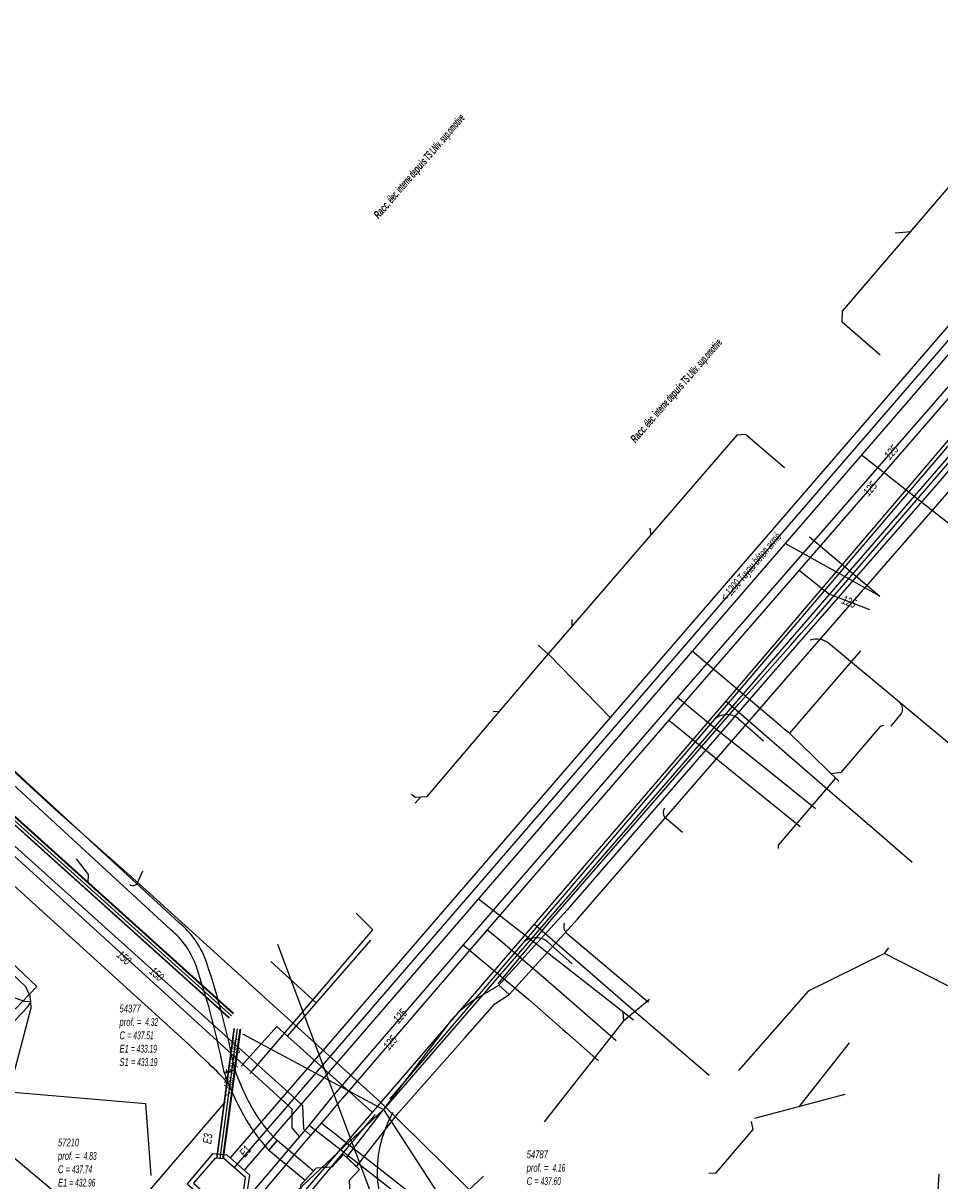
# Model space of a CAD drawing. Header units: metres. Extents: x 2695563 to 2696938, y 1260544 to 1262032.
# Tile 97 of 256: x 2696063 to 2696122, y 1261104 to 1261178. Entities that reach past the tile are written whole.
import ezdxf

# ---------------------------------------------------------------- set-up
doc = ezdxf.new("R2010")
doc.units = ezdxf.units.M
doc.header["$LTSCALE"] = 100
doc.linetypes.add('AUSGEZOGEN', pattern=[0])
doc.linetypes.add('STRICHLINIE2_S3', pattern=[0.25, 0.15, -0.1])
for name, color, linetype in [('Eau portable_Cadastre des conduites_Conduite', 171, 'AUSGEZOGEN'), ('Eau potable_Cadastre des conduites_Conduite_Texte', 171, 'AUSGEZOGEN'), ('EU_Cadastre des conduites', 24, 'AUSGEZOGEN'), ('EU_Cadastre des conduites – Texte', 7, 'AUSGEZOGEN'), ('EU_Cadastre des conduites_Autres ouvrages – Ligne de détail', 24, 'AUSGEZOGEN'), ('EU_Cadastre des conduites_Axe de tracé', 24, 'AUSGEZOGEN'), ('EU_Cadastre des conduites_Regard normalisé – Texte', 24, 'AUSGEZOGEN'), ('EU_Cadastre des conduites_Regard – Polygone de détail', 24, 'AUSGEZOGEN'), ('EU_Cadastre des conduites_Texte entrée-sortie', 24, 'AUSGEZOGEN'), ('Gaz_Cadastre des conduites_Conduite', 32, 'AUSGEZOGEN'), ('Gaz_Cadastre des conduites_Conduite_Texte', 32, 'AUSGEZOGEN'), ('Réseau électrique_Cadastre des conduite_Bord du tracé', 1, 'AUSGEZOGEN'), ('Réseau électrique_Cadastre des conduite_Texte libre_Texte', 1, 'AUSGEZOGEN'), ('Réseau électrique_Cadastre des conduite_Tronçon de tracé', 1, 'AUSGEZOGEN'), ('Réseau électrique_Cadastre des conduites_Ouvrage_Surface-Ligne-Point', 1, 'AUSGEZOGEN'), ('TV_Cadastre des conduites_CONDUITE', 92, 'AUSGEZOGEN'), ('Télécommunications_SW_Cadastre des conduites_Bord du tracé', 94, 'AUSGEZOGEN')]:
    doc.layers.add(name, color=color, linetype=linetype)
doc.styles.add('ARIAL', font='arial.ttf')
doc.styles.add('ARIALNARROW', font='ARIALN.TTF')
pattern_1 = [(0, (2708005, 1273150), (6075, 6075), [6075, -6075]), (90, (2708005, 1273150), (-6075, 6075), [6075, -6075])]

# ---------------------------------------------------------------- blocks, each defined once
blk = doc.blocks.new('COMPLEXOBJECT_1699')
at = {"layer": 'Réseau électrique_Cadastre des conduite_Bord du tracé', "color": 1, "linetype": 'AUSGEZOGEN', "transparency": 33554687}
blk.add_lwpolyline([(6072.415, 11120.442), (6052.608, 11138.682), (6037.784, 11152.269), (6030.104, 11158.802), (6022.857, 11165.599), (6015.287, 11172.348), (6014.821, 11171.826), (6022.385, 11165.083), (6029.638, 11158.28), (6037.32, 11151.745), (6052.134, 11138.166), (6071.883, 11119.98)], dxfattribs=at)
for centre, radius, start, end in [((6068.62, 11115.932), 5.2, 17.78503, 51.12915), ((6068.914, 11116.108), 5.571, 17.84972, 51.06726), ((6025.272, 11101.325), 51.649, 10.72666, 18.62018), ((6025.535, 11101.338), 50.688, 10.71231, 18.61706), ((6074.42, 11115.646), 4.972, 280.66811, 288.75245)]:
    blk.add_arc(centre, radius, start, end, dxfattribs=at)
blk = doc.blocks.new('COMPLEXOBJECT_1700')
at = {"layer": 'Réseau électrique_Cadastre des conduite_Bord du tracé', "color": 1, "linetype": 'AUSGEZOGEN', "transparency": 33554687}
for p, q in [((6076.018, 11110.938), (6075.34, 11110.76)), ((6078.225, 11105.752), (6078.752, 11106.386))]:
    blk.add_line(p, q, dxfattribs=at)
for centre, radius, start, end in [((6092.548, 11116.915), 18.276, 199.68134, 208.67017), ((6092.851, 11117.096), 17.924, 200.09287, 208.64604), ((6087.134, 11113.93), 12.093, 208.56679, 222.54929), ((6084.877, 11112.792), 8.863, 208.94071, 226.28275)]:
    blk.add_arc(centre, radius, start, end, dxfattribs=at)
blk = doc.blocks.new('COMPLEXOBJECT_1791')
at = {"layer": 'Réseau électrique_Cadastre des conduite_Bord du tracé', "color": 1, "linetype": 'AUSGEZOGEN', "transparency": 33554687}
for points in [[(6083.876, 11104.697), (6086.569, 11108.158), (6090.865, 11113.02), (6092.784, 11115.196), (6093.705, 11115.799), (6093.039, 11116.403)], [(6089.769, 11113.881), (6085.855, 11108.704), (6083.221, 11105.303), (6083.876, 11104.697)]]:
    blk.add_lwpolyline(points, dxfattribs=at)
for centre, radius, start, end in [((6057.988, 11172.982), 66.556, 300.26109, 301.77795), ((6095.152, 11109.778), 6.768, 122.36145, 142.68302)]:
    blk.add_arc(centre, radius, start, end, dxfattribs=at)
blk = doc.blocks.new('COMPLEXOBJECT_1795')
at = {"layer": 'Réseau électrique_Cadastre des conduite_Bord du tracé', "color": 1, "linetype": 'AUSGEZOGEN', "transparency": 33554687}
for p, q in [((6030.776, 11191.674), (6024.94, 11186.709)), ((6025.416, 11186.195), (6031.26, 11191.166))]:
    blk.add_line(p, q, dxfattribs=at)
for points in [[(6081.886, 11229.975), (6079.622, 11231.74), (6075.727, 11235.307), (6073.25, 11237.165)], [(6071.42, 11236.867), (6068.785, 11233.641), (6067.554, 11232.114), (6066.222, 11230.344), (6064.883, 11228.503), (6063.441, 11226.806), (6051.744, 11213.931), (6042.44, 11204.864), (6040.369, 11202.717), (6037.784, 11199.133)], [(6073.068, 11236.427), (6075.279, 11234.767), (6079.17, 11231.206), (6081.534, 11229.361)], [(6038.326, 11198.687), (6040.907, 11202.267), (6042.936, 11204.37), (6052.248, 11213.445), (6063.967, 11226.344), (6065.433, 11228.069), (6066.784, 11229.928), (6068.106, 11231.684), (6069.329, 11233.199), (6071.794, 11236.219)], [(6095.192, 11225.593), (6092.202, 11226.487), (6089.892, 11226.791)], [(6089.714, 11226.109), (6092.056, 11225.801), (6094.966, 11224.929)], [(6099.563, 11223.173), (6100.018, 11223.705), (6099.598, 11223.938)], [(6022.054, 11183.82), (6020.153, 11181.714), (6013.209, 11175.873), (6013.72, 11175.395)], [(6013.72, 11175.395), (6020.647, 11181.216), (6022.562, 11183.338)]]:
    blk.add_lwpolyline(points, dxfattribs=at)
for centre, radius, start, end in [((6072.555, 11235.667), 1.652, 65.10072, 133.39718), ((6072.526, 11235.739), 0.876, 51.80896, 146.73624), ((6091.019, 11241.282), 14.535, 231.07123, 265.55317), ((6090.865, 11240.919), 14.855, 231.08441, 265.5545), ((6087.873, 11199.415), 27.182, 64.44599, 74.37923), ((6087.949, 11199.665), 26.221, 63.70929, 74.47817), ((6002.464, 11225.296), 43.955, 310.09986, 323.4713), ((6002.598, 11225.174), 44.476, 310.12447, 323.44873), ((6038.2, 11170.577), 20.883, 129.4188, 140.64073), ((6038.574, 11170.196), 20.715, 129.43638, 140.62381)]:
    blk.add_arc(centre, radius, start, end, dxfattribs=at)
blk = doc.blocks.new('COMPLEXOBJECT_1904')
at = {"layer": 'Réseau électrique_Cadastre des conduite_Tronçon de tracé', "color": 1, "linetype": 'AUSGEZOGEN', "transparency": 33554687}
blk.add_lwpolyline([(6074.199, 11111.47), (6073.035, 11112.6), (6047.924, 11135.401), (6050.902, 11138.648)], dxfattribs=at)
blk.add_arc((6062.101, 11097.951), 18.142, 42.45122, 48.17496, dxfattribs=at)
blk = doc.blocks.new('COMPLEXOBJECT_1905')
at = {"layer": 'Réseau électrique_Cadastre des conduite_Tronçon de tracé', "color": 1, "linetype": 'AUSGEZOGEN', "transparency": 33554687}
blk.add_line((6102.697, 11115.273), (6097.501, 11119.666), dxfattribs=at)
blk.add_arc((6097.861, 11120.19), 0.635, 161.88416, 235.50942, dxfattribs=at)
blk = doc.blocks.new('COMPLEXOBJECT_2193')
at = {"layer": 'Réseau électrique_Cadastre des conduite_Tronçon de tracé', "color": 1, "linetype": 'AUSGEZOGEN', "transparency": 33554687}
blk.add_line((6074.1, 11094.962), (6057.458, 11108.873), dxfattribs=at)
blk.add_arc((6073.733, 11094.423), 0.652, 337.89205, 55.74765, dxfattribs=at)
blk = doc.blocks.new('COMPLEXOBJECT_2281')
at = {"layer": 'Réseau électrique_Cadastre des conduite_Tronçon de tracé', "color": 1, "linetype": 'AUSGEZOGEN', "transparency": 33554687}
for p, q in [((6123.734, 11130.576), (6118.919, 11134.604)), ((6123.087, 11129.003), (6123.742, 11129.763))]:
    blk.add_line(p, q, dxfattribs=at)
blk.add_arc((6123.27, 11130.165), 0.62, 319.55984, 41.56772, dxfattribs=at)
blk = doc.blocks.new('COMPLEXOBJECT_2282')
at = {"layer": 'Réseau électrique_Cadastre des conduite_Tronçon de tracé', "color": 1, "linetype": 'AUSGEZOGEN', "transparency": 33554687}
blk.add_line((6118.332, 11133.108), (6119.008, 11133.916), dxfattribs=at)
blk.add_arc((6118.456, 11134.194), 0.618, 333.2571, 41.48465, dxfattribs=at)
blk = doc.blocks.new('COMPLEXOBJECT_2283')
at = {"layer": 'Réseau électrique_Cadastre des conduite_Tronçon de tracé', "color": 1, "linetype": 'AUSGEZOGEN', "transparency": 33554687}
blk.add_line((6118.919, 11134.604), (6114.3, 11138.442), dxfattribs=at)
blk.add_arc((6113.524, 11137.482), 1.235, 51.02529, 108.93098, dxfattribs=at)
blk = doc.blocks.new('COMPLEXOBJECT_2588')
at = {"layer": 'Réseau électrique_Cadastre des conduite_Tronçon de tracé', "color": 1, "linetype": 'AUSGEZOGEN', "transparency": 33554687}
blk.add_line((6069.777, 11123.032), (6070.102, 11123.777), dxfattribs=at)
blk.add_arc((6069.45, 11123.179), 0.359, 236.17807, 335.79886, dxfattribs=at)
blk = doc.blocks.new('COMPLEXOBJECT_2597')
at = {"layer": 'Réseau électrique_Cadastre des conduite_Tronçon de tracé', "color": 1, "linetype": 'AUSGEZOGEN', "transparency": 33554687}
blk.add_line((6104.883, 11126.243), (6103.724, 11127.241), dxfattribs=at)
blk.add_arc((6104.139, 11127.529), 0.505, 145.06805, 214.73335, dxfattribs=at)
blk = doc.blocks.new('COMPLEXOBJECT_2804')
at = {"layer": 'Télécommunications_SW_Cadastre des conduites_Bord du tracé', "color": 94, "linetype": 'AUSGEZOGEN', "transparency": 33554687}
blk.add_line((6096.177, 11119.191), (6097.781, 11117.779), dxfattribs=at)
for centre, radius, start, end in [((6095.42, 11118.28), 1.181, 92.81536, 126.63808), ((6095.424, 11118.28), 1.182, 50.44892, 93.01896)]:
    blk.add_arc(centre, radius, start, end, dxfattribs=at)
blk = doc.blocks.new('COMPLEXOBJECT_2805')
at = {"layer": 'Télécommunications_SW_Cadastre des conduites_Bord du tracé', "color": 94, "linetype": 'AUSGEZOGEN', "transparency": 33554687}
blk.add_line((6108.491, 11133.573), (6110.095, 11132.16), dxfattribs=at)
for centre, radius, start, end in [((6107.732, 11132.666), 1.177, 92.72376, 131.1265), ((6107.737, 11132.655), 1.188, 50.62739, 92.96733)]:
    blk.add_arc(centre, radius, start, end, dxfattribs=at)
blk = doc.blocks.new('COMPLEXOBJECT_2813')
at = {"layer": 'Télécommunications_SW_Cadastre des conduites_Bord du tracé', "color": 94, "linetype": 'AUSGEZOGEN', "transparency": 33554687}
for p, q in [((6052.824, 11140.762), (6047.213, 11145.967)), ((6064.636, 11127.548), (6056.016, 11135.454))]:
    blk.add_line(p, q, dxfattribs=at)
for centre, radius, start, end in [((6048.015, 11135.938), 6.812, 30.78407, 45.0903), ((6048.043, 11135.946), 6.784, 16.4804, 30.84797), ((6060.224, 11139.661), 5.952, 197.51621, 211.25848), ((6060.178, 11139.633), 5.898, 211.2507, 225.11349)]:
    blk.add_arc(centre, radius, start, end, dxfattribs=at)

msp = doc.modelspace()

# ---------------------------------------------------------------- hatches: boundary and pattern name
at = {"layer": 'Réseau électrique_Cadastre des conduite_Bord du tracé', "lineweight": 18, "transparency": 33554687}
h = msp.add_hatch(dxfattribs=at)
h.set_pattern_fill('MUSTER', color=1, scale=6075, style=0, pattern_type=2)
h.set_pattern_definition(pattern_1)
h.paths.add_polyline_path([(2696094.675, 1261115.609), (2696099.087, 1261120.475), (2696113.912, 1261137.567), (2696122.898, 1261147.891), (2696131.058, 1261157.437), (2696133.4, 1261160.073), (2696138.308, 1261165.56), (2696143.283, 1261172.43), (2696142.554, 1261172.958), (2696137.606, 1261166.126), (2696132.728, 1261160.671), (2696130.38, 1261158.029), (2696122.216, 1261148.479), (2696113.232, 1261138.157), (2696098.413, 1261121.073), (2696094.009, 1261116.213)], flags=0)
h = msp.add_hatch(dxfattribs=at)
h.set_pattern_fill('MUSTER', color=1, scale=6075, style=0, pattern_type=2)
h.set_pattern_definition(pattern_1)
h.paths.add_polyline_path([(2696076.988, 1261110.748), (2696076.945, 1261110.973), (2696076.901, 1261111.199), (2696076.855, 1261111.424), (2696076.809, 1261111.649), (2696076.762, 1261111.873), (2696076.714, 1261112.098), (2696076.664, 1261112.322), (2696076.614, 1261112.546), (2696076.563, 1261112.769), (2696076.511, 1261112.993), (2696076.458, 1261113.216), (2696076.403, 1261113.439), (2696076.348, 1261113.662), (2696076.292, 1261113.885), (2696076.235, 1261114.107), (2696076.177, 1261114.329), (2696076.118, 1261114.551), (2696076.058, 1261114.772), (2696075.996, 1261114.994), (2696075.934, 1261115.215), (2696075.871, 1261115.435), (2696075.807, 1261115.656), (2696075.742, 1261115.876), (2696075.676, 1261116.096), (2696075.609, 1261116.315), (2696075.541, 1261116.534), (2696075.472, 1261116.753), (2696075.403, 1261116.972), (2696075.332, 1261117.19), (2696075.26, 1261117.408), (2696075.187, 1261117.626), (2696075.154, 1261117.725), (2696075.119, 1261117.823), (2696075.083, 1261117.921), (2696075.045, 1261118.018), (2696075.004, 1261118.114), (2696074.962, 1261118.209), (2696074.919, 1261118.304), (2696074.873, 1261118.397), (2696074.826, 1261118.49), (2696074.777, 1261118.582), (2696074.726, 1261118.673), (2696074.674, 1261118.763), (2696074.62, 1261118.852), (2696074.564, 1261118.94), (2696074.507, 1261119.027), (2696074.448, 1261119.113), (2696074.387, 1261119.198), (2696074.325, 1261119.282), (2696074.262, 1261119.364), (2696074.196, 1261119.445), (2696074.13, 1261119.526), (2696074.062, 1261119.604), (2696073.992, 1261119.682), (2696073.921, 1261119.758), (2696073.848, 1261119.833), (2696073.774, 1261119.906), (2696073.699, 1261119.978), (2696073.623, 1261120.049), (2696073.545, 1261120.118), (2696073.465, 1261120.186), (2696073.385, 1261120.252), (2696053.578, 1261138.492), (2696038.754, 1261152.079), (2696031.074, 1261158.612), (2696023.827, 1261165.409), (2696016.257, 1261172.158), (2696015.791, 1261171.636), (2696023.355, 1261164.893), (2696030.608, 1261158.09), (2696038.29, 1261151.555), (2696053.104, 1261137.976), (2696072.853, 1261119.79), (2696072.928, 1261119.728), (2696073.003, 1261119.665), (2696073.076, 1261119.6), (2696073.148, 1261119.534), (2696073.218, 1261119.466), (2696073.287, 1261119.398), (2696073.355, 1261119.328), (2696073.422, 1261119.256), (2696073.487, 1261119.184), (2696073.551, 1261119.11), (2696073.614, 1261119.035), (2696073.675, 1261118.959), (2696073.734, 1261118.882), (2696073.793, 1261118.803), (2696073.849, 1261118.724), (2696073.905, 1261118.643), (2696073.958, 1261118.562), (2696074.011, 1261118.479), (2696074.061, 1261118.396), (2696074.11, 1261118.311), (2696074.158, 1261118.226), (2696074.203, 1261118.14), (2696074.248, 1261118.053), (2696074.29, 1261117.965), (2696074.331, 1261117.876), (2696074.37, 1261117.787), (2696074.408, 1261117.697), (2696074.444, 1261117.606), (2696074.478, 1261117.515), (2696074.51, 1261117.423), (2696074.541, 1261117.33), (2696074.613, 1261117.116), (2696074.683, 1261116.902), (2696074.753, 1261116.687), (2696074.821, 1261116.472), (2696074.889, 1261116.257), (2696074.956, 1261116.042), (2696075.022, 1261115.826), (2696075.087, 1261115.61), (2696075.15, 1261115.393), (2696075.213, 1261115.177), (2696075.275, 1261114.96), (2696075.336, 1261114.743), (2696075.396, 1261114.525), (2696075.455, 1261114.308), (2696075.513, 1261114.09), (2696075.571, 1261113.871), (2696075.627, 1261113.653), (2696075.682, 1261113.434), (2696075.736, 1261113.215), (2696075.789, 1261112.996), (2696075.842, 1261112.776), (2696075.893, 1261112.557), (2696075.943, 1261112.337), (2696075.992, 1261112.117), (2696076.041, 1261111.896), (2696076.088, 1261111.676), (2696076.134, 1261111.455), (2696076.18, 1261111.234), (2696076.224, 1261111.013), (2696076.268, 1261110.792), (2696076.31, 1261110.57), (2696076.332, 1261110.574), (2696076.354, 1261110.579), (2696076.377, 1261110.583), (2696076.399, 1261110.588), (2696076.421, 1261110.592), (2696076.443, 1261110.597), (2696076.465, 1261110.602), (2696076.487, 1261110.607), (2696076.509, 1261110.612), (2696076.531, 1261110.617), (2696076.553, 1261110.622), (2696076.575, 1261110.628), (2696076.597, 1261110.633), (2696076.619, 1261110.639), (2696076.641, 1261110.644), (2696076.663, 1261110.65), (2696076.685, 1261110.656), (2696076.707, 1261110.662), (2696076.729, 1261110.668), (2696076.75, 1261110.674), (2696076.772, 1261110.68), (2696076.794, 1261110.686), (2696076.816, 1261110.693), (2696076.837, 1261110.699), (2696076.859, 1261110.706), (2696076.88, 1261110.713), (2696076.902, 1261110.72), (2696076.924, 1261110.727), (2696076.945, 1261110.734), (2696076.967, 1261110.741)], flags=0)
h = msp.add_hatch(dxfattribs=at)
h.set_pattern_fill('MUSTER', color=1, scale=6075, style=0, pattern_type=2)
h.set_pattern_definition(pattern_1)
h.paths.add_polyline_path([(2696084.846, 1261104.507), (2696087.539, 1261107.968), (2696091.835, 1261112.83), (2696093.754, 1261115.006), (2696094.675, 1261115.609), (2696094.009, 1261116.213), (2696093.961, 1261116.183), (2696093.912, 1261116.153), (2696093.864, 1261116.123), (2696093.816, 1261116.094), (2696093.767, 1261116.064), (2696093.719, 1261116.034), (2696093.67, 1261116.004), (2696093.622, 1261115.975), (2696093.573, 1261115.945), (2696093.525, 1261115.916), (2696093.476, 1261115.886), (2696093.427, 1261115.857), (2696093.379, 1261115.827), (2696093.33, 1261115.798), (2696093.281, 1261115.769), (2696093.233, 1261115.739), (2696093.184, 1261115.71), (2696093.135, 1261115.681), (2696093.086, 1261115.652), (2696093.038, 1261115.623), (2696092.989, 1261115.594), (2696092.94, 1261115.564), (2696092.891, 1261115.535), (2696092.842, 1261115.507), (2696092.793, 1261115.478), (2696092.744, 1261115.449), (2696092.695, 1261115.42), (2696092.646, 1261115.391), (2696092.597, 1261115.362), (2696092.548, 1261115.334), (2696092.499, 1261115.305), (2696092.434, 1261115.263), (2696092.369, 1261115.221), (2696092.305, 1261115.177), (2696092.241, 1261115.133), (2696092.178, 1261115.089), (2696092.115, 1261115.043), (2696092.053, 1261114.997), (2696091.992, 1261114.95), (2696091.931, 1261114.902), (2696091.87, 1261114.854), (2696091.81, 1261114.805), (2696091.751, 1261114.755), (2696091.692, 1261114.705), (2696091.634, 1261114.654), (2696091.576, 1261114.602), (2696091.519, 1261114.55), (2696091.462, 1261114.497), (2696091.406, 1261114.443), (2696091.351, 1261114.389), (2696091.297, 1261114.334), (2696091.243, 1261114.279), (2696091.189, 1261114.223), (2696091.137, 1261114.166), (2696091.085, 1261114.108), (2696091.033, 1261114.051), (2696090.982, 1261113.992), (2696090.932, 1261113.933), (2696090.883, 1261113.873), (2696090.834, 1261113.813), (2696090.786, 1261113.752), (2696090.739, 1261113.691), (2696086.825, 1261108.514), (2696084.191, 1261105.113)], flags=0)
h = msp.add_hatch(dxfattribs=at)
h.set_pattern_fill('MUSTER', color=1, scale=6075, style=0, pattern_type=2)
h.set_pattern_definition(pattern_1)
h.paths.add_polyline_path([(2696079.722, 1261106.196), (2696079.66, 1261106.256), (2696079.598, 1261106.317), (2696079.537, 1261106.378), (2696079.477, 1261106.44), (2696079.417, 1261106.503), (2696079.357, 1261106.566), (2696079.299, 1261106.629), (2696079.241, 1261106.693), (2696079.183, 1261106.758), (2696079.127, 1261106.824), (2696079.071, 1261106.89), (2696079.015, 1261106.956), (2696078.96, 1261107.023), (2696078.906, 1261107.09), (2696078.853, 1261107.158), (2696078.8, 1261107.227), (2696078.748, 1261107.296), (2696078.696, 1261107.366), (2696078.646, 1261107.436), (2696078.595, 1261107.506), (2696078.546, 1261107.577), (2696078.497, 1261107.649), (2696078.449, 1261107.721), (2696078.402, 1261107.793), (2696078.355, 1261107.866), (2696078.31, 1261107.94), (2696078.264, 1261108.013), (2696078.22, 1261108.088), (2696078.176, 1261108.162), (2696078.133, 1261108.237), (2696078.091, 1261108.313), (2696078.05, 1261108.389), (2696078.009, 1261108.465), (2696077.969, 1261108.541), (2696077.928, 1261108.618), (2696077.889, 1261108.694), (2696077.849, 1261108.771), (2696077.81, 1261108.848), (2696077.772, 1261108.925), (2696077.733, 1261109.003), (2696077.696, 1261109.08), (2696077.658, 1261109.158), (2696077.621, 1261109.236), (2696077.584, 1261109.314), (2696077.548, 1261109.392), (2696077.512, 1261109.471), (2696077.476, 1261109.549), (2696077.441, 1261109.628), (2696077.406, 1261109.707), (2696077.372, 1261109.786), (2696077.338, 1261109.865), (2696077.304, 1261109.945), (2696077.271, 1261110.024), (2696077.238, 1261110.104), (2696077.205, 1261110.184), (2696077.173, 1261110.264), (2696077.141, 1261110.345), (2696077.11, 1261110.425), (2696077.079, 1261110.505), (2696077.048, 1261110.586), (2696077.018, 1261110.667), (2696076.988, 1261110.748), (2696076.31, 1261110.57), (2696076.341, 1261110.483), (2696076.373, 1261110.396), (2696076.405, 1261110.309), (2696076.438, 1261110.223), (2696076.471, 1261110.137), (2696076.505, 1261110.05), (2696076.539, 1261109.964), (2696076.573, 1261109.879), (2696076.608, 1261109.793), (2696076.643, 1261109.707), (2696076.679, 1261109.622), (2696076.715, 1261109.537), (2696076.752, 1261109.452), (2696076.789, 1261109.367), (2696076.826, 1261109.283), (2696076.864, 1261109.198), (2696076.903, 1261109.114), (2696076.941, 1261109.03), (2696076.98, 1261108.946), (2696077.02, 1261108.863), (2696077.06, 1261108.779), (2696077.1, 1261108.696), (2696077.141, 1261108.613), (2696077.183, 1261108.53), (2696077.224, 1261108.448), (2696077.266, 1261108.366), (2696077.309, 1261108.283), (2696077.352, 1261108.201), (2696077.395, 1261108.12), (2696077.439, 1261108.038), (2696077.483, 1261107.957), (2696077.529, 1261107.874), (2696077.575, 1261107.79), (2696077.623, 1261107.708), (2696077.67, 1261107.625), (2696077.719, 1261107.544), (2696077.768, 1261107.462), (2696077.818, 1261107.381), (2696077.868, 1261107.3), (2696077.919, 1261107.22), (2696077.971, 1261107.14), (2696078.023, 1261107.06), (2696078.076, 1261106.981), (2696078.129, 1261106.902), (2696078.183, 1261106.824), (2696078.238, 1261106.746), (2696078.294, 1261106.669), (2696078.35, 1261106.592), (2696078.406, 1261106.515), (2696078.463, 1261106.439), (2696078.521, 1261106.363), (2696078.579, 1261106.288), (2696078.638, 1261106.213), (2696078.698, 1261106.139), (2696078.758, 1261106.065), (2696078.819, 1261105.992), (2696078.88, 1261105.919), (2696078.942, 1261105.847), (2696079.004, 1261105.775), (2696079.067, 1261105.703), (2696079.131, 1261105.632), (2696079.195, 1261105.562)], flags=0)
h = msp.add_hatch(dxfattribs=at)
h.set_pattern_fill('MUSTER', color=1, scale=6075, style=0, pattern_type=2)
h.set_pattern_definition(pattern_1)
h.paths.add_polyline_path([(2696079.195, 1261105.562), (2696081.522, 1261103.626), (2696082.061, 1261104.209), (2696079.722, 1261106.196)], flags=0)
at = {"layer": 'Réseau électrique_Cadastre des conduites_Ouvrage_Surface-Ligne-Point', "lineweight": 18, "transparency": 33554687}
h = msp.add_hatch(dxfattribs=at)
h.set_pattern_fill('MUSTER', color=1, scale=4050, style=0, pattern_type=2)
h.set_pattern_definition([(0, (2703955, 1269100), (4050, 4050), [4050, -4050]), (90, (2703955, 1269100), (-4050, 4050), [4050, -4050])])
h.paths.add_polyline_path([(2696080.748, 1261101.76), (2696081.775, 1261100.809), (2696082.414, 1261101.499), (2696083.43, 1261101.566), (2696084.426, 1261102.642), (2696084.387, 1261103.63), (2696085.036, 1261104.331), (2696084.009, 1261105.282), (2696083.255, 1261104.467), (2696082.248, 1261104.41), (2696081.233, 1261103.315), (2696081.292, 1261102.348)], flags=0)

# ---------------------------------------------------------------- linework, layer by layer
at = {"layer": 'Eau portable_Cadastre des conduites_Conduite', "color": 7, "linetype": 'AUSGEZOGEN', "transparency": 33554687}
msp.add_line((2696082.582, 1261107.343), (2696081.88, 1261106.521), dxfattribs=at)
for points in [[(2695959.036, 1261219.228), (2695964.81, 1261214.185), (2695973.931, 1261205.961), (2695982.461, 1261198.202), (2695998.596, 1261183.41), (2696006.902, 1261175.862), (2696010.228, 1261172.844), (2696014.028, 1261169.419), (2696018.102, 1261165.859), (2696030.919, 1261154.31), (2696038.418, 1261147.252), (2696054.052, 1261133.056), (2696062.604, 1261125.366), (2696080.662, 1261109.093), (2696081.368, 1261108.457), (2696081.419, 1261106.949), (2696081.88, 1261106.521)], [(2696140.044, 1261173.819), (2696138.738, 1261172.292), (2696135.77, 1261168.82), (2696123.13, 1261154.21), (2696113.369, 1261142.959), (2696104.98, 1261133.29), (2696093.26, 1261119.78), (2696083.934, 1261108.918), (2696083.755, 1261108.709), (2696083.097, 1261107.942), (2696082.582, 1261107.343)], [(2696113.369, 1261142.959), (2696114.91, 1261141.74), (2696115.02, 1261141.653)], [(2696115.02, 1261141.653), (2696115.287, 1261141.442), (2696117.901, 1261140.427)], [(2696104.98, 1261133.29), (2696105.399, 1261132.951), (2696107.913, 1261130.911), (2696109.72, 1261129.445), (2696113.429, 1261126.437)], [(2696097.2, 1261116.45), (2696093.987, 1261119.166), (2696093.679, 1261119.426), (2696093.26, 1261119.78)], [(2696097.2, 1261116.45), (2696097.388, 1261116.286), (2696101.573, 1261112.632)], [(2696082.582, 1261107.343), (2696082.896, 1261107.072), (2696083.499, 1261106.598), (2696083.766, 1261106.389), (2696088.874, 1261102.378), (2696111.453, 1261084.71), (2696120.172, 1261077.858), (2696132.735, 1261067.963), (2696140.913, 1261061.427)], [(2696081.88, 1261106.521), (2696081.433, 1261105.995), (2696080.54, 1261104.943), (2696080.365, 1261104.738), (2696060.29, 1261081.11), (2696045.502, 1261063.737), (2696045.34, 1261063.547)]]:
    msp.add_lwpolyline(points, dxfattribs=at)
at = {"layer": 'EU_Cadastre des conduites', "color": 24, "linetype": 'AUSGEZOGEN', "transparency": 33554687}
for p, q in [((2696137.783, 1261174.975), (2696076.959, 1261104.445)), ((2696119.564, 1261164.715), (2696120.586, 1261164.814)), ((2696123.164, 1261145.842), (2696117.38, 1261150.398)), ((2696103.755, 1261145.667), (2696103.803, 1261145.243)), ((2696114.034, 1261145.113), (2696118.58, 1261141.301)), ((2696118.58, 1261141.301), (2696112.463, 1261144.696)), ((2696098.725, 1261139.778), (2696098.73, 1261139.358)), ((2696096.551, 1261138.132), (2696097.2, 1261137.561)), ((2696097.223, 1261137.556), (2696101.188, 1261133.459)), ((2696112.162, 1261132.931), (2696106.473, 1261137.75)), ((2696117.324, 1261137.778), (2696112.755, 1261132.457)), ((2696093.653, 1261133.876), (2696094.04, 1261133.848)), ((2696115.929, 1261129.356), (2696112.755, 1261132.457)), ((2696088.622, 1261127.947), (2696088.995, 1261128.363)), ((2696098.628, 1261117.137), (2696092.691, 1261121.768)), ((2696103.721, 1261115.294), (2696102.079, 1261113.917)), ((2696116.604, 1261112.495), (2696113.347, 1261108.369)), ((2696071.27, 1261108.548), (2696061.044, 1261109.419)), ((2696116.312, 1261109.152), (2696110.492, 1261107.615)), ((2696071.601, 1261103.933), (2696071.27, 1261108.548)), ((2696093.025, 1261103.887), (2696090.435, 1261101.481)), ((2696122.385, 1261104.045), (2696122.102, 1261099.712))]:
    msp.add_line(p, q, dxfattribs=at)
at = {"layer": 'EU_Cadastre des conduites', "linetype": 'AUSGEZOGEN', "transparency": 33554687}
for p, q in [((2696041.251, 1261145.891), (2696076.629, 1261114.071)), ((2696041.264, 1261145.906), (2696076.642, 1261114.086)), ((2696041.278, 1261145.921), (2696076.656, 1261114.101)), ((2696041.518, 1261146.189), (2696076.896, 1261114.369)), ((2696041.532, 1261146.204), (2696076.91, 1261114.384)), ((2696041.545, 1261146.219), (2696076.923, 1261114.399)), ((2696076.925, 1261113.425), (2696075.808, 1261105.064)), ((2696076.945, 1261113.422), (2696075.828, 1261105.061)), ((2696076.965, 1261113.42), (2696075.848, 1261105.059)), ((2696077.321, 1261113.372), (2696076.204, 1261105.011)), ((2696077.341, 1261113.37), (2696076.224, 1261105.009)), ((2696077.361, 1261113.367), (2696076.244, 1261105.006))]:
    msp.add_line(p, q, dxfattribs=at)
at = {"layer": 'EU_Cadastre des conduites', "color": 255, "transparency": 33554687}
for p, q in [((2696041.398, 1261146.055), (2696076.776, 1261114.235)), ((2696077.143, 1261113.396), (2696076.026, 1261105.035))]:
    msp.add_line(p, q, dxfattribs=at)
at = {"layer": 'EU_Cadastre des conduites', "color": 24, "linetype": 'AUSGEZOGEN', "transparency": 33554687}
for points in [[(2696118.592, 1261156.842), (2696116.145, 1261158.953), (2696116.178, 1261159.68), (2696136.308, 1261183.184)], [(2696112.431, 1261149.572), (2696109.911, 1261151.722), (2696109.353, 1261151.679), (2696097.18, 1261137.548)], [(2696088.394, 1261128.531), (2696088.623, 1261128.34), (2696089.399, 1261128.378), (2696097.202, 1261137.558)], [(2696112.755, 1261132.457), (2696112.406, 1261132.723), (2696112.162, 1261132.931)], [(2696118.801, 1261132.949), (2696118.59, 1261132.891), (2696116.054, 1261129.932), (2696115.429, 1261129.845)], [(2696112.037, 1261125.012), (2696112.046, 1261125.243), (2696115.728, 1261129.552)], [(2696066.762, 1261124.347), (2696067.546, 1261123.341), (2696067.529, 1261122.82)], [(2696063.845, 1261115.128), (2696063.796, 1261115.506), (2696063.53, 1261116.107), (2696061.147, 1261118.358), (2696060.539, 1261118.581), (2696060.151, 1261118.654)], [(2696063.845, 1261115.128), (2696063.453, 1261115.154), (2696062.844, 1261115.376), (2696060.45, 1261117.631), (2696060.2, 1261118.223), (2696060.151, 1261118.654)], [(2696102.703, 1261113.955), (2696099.622, 1261116.354), (2696098.628, 1261117.137)], [(2696046.041, 1261095.103), (2696048.719, 1261094.78), (2696054.467, 1261101.271), (2696056.257, 1261102.265), (2696062.518, 1261109.596), (2696063.874, 1261114.749), (2696063.845, 1261115.128)], [(2696062.047, 1261113.122), (2696063.663, 1261114.808), (2696063.845, 1261115.128)], [(2696096.958, 1261107.406), (2696102.079, 1261113.917), (2696102.023, 1261114.463)], [(2696107.562, 1261104.086), (2696108.028, 1261104.1), (2696110.413, 1261106.899), (2696110.31, 1261107.418)]]:
    msp.add_lwpolyline(points, dxfattribs=at)
at = {"layer": 'EU_Cadastre des conduites_Autres ouvrages – Ligne de détail', "color": 24, "linetype": 'STRICHLINIE2_S3', "transparency": 33554687}
msp.add_lwpolyline([(2696061.116, 1261119.06), (2696064.24, 1261116.121), (2696062.863, 1261114.681), (2696059.748, 1261117.613), (2696061.116, 1261119.06)], dxfattribs=at)
at = {"layer": 'EU_Cadastre des conduites_Axe de tracé', "color": 24, "linetype": 'AUSGEZOGEN', "transparency": 33554687}
for p, q in [((2696137.131, 1261175.138), (2696076.704, 1261105.068)), ((2696138.043, 1261174.358), (2696077.607, 1261104.278))]:
    msp.add_line(p, q, dxfattribs=at)
at = {"layer": 'EU_Cadastre des conduites_Regard – Polygone de détail', "color": 24, "linetype": 'STRICHLINIE2_S3', "transparency": 33554687}
for points in [[(2696075.569, 1261105.329), (2696073.925, 1261103.406), (2696075.842, 1261101.729), (2696077.733, 1261102.381), (2696077.965, 1261103.964), (2696076.505, 1261105.241), (2696075.569, 1261105.329)], [(2696075.735, 1261105.062), (2696074.345, 1261103.437), (2696075.952, 1261102.032), (2696077.508, 1261102.568), (2696077.689, 1261103.807), (2696076.316, 1261105.008), (2696075.735, 1261105.062)]]:
    msp.add_lwpolyline(points, close=True, dxfattribs=at)
at = {"layer": 'Gaz_Cadastre des conduites_Conduite', "color": 32, "linetype": 'AUSGEZOGEN', "transparency": 33554687}
for p, q in [((2696105.54, 1261134.77), (2696107.989, 1261132.769)), ((2696091.72, 1261118.81), (2696095.947, 1261115.28)), ((2696098.428, 1261113.104), (2696100.45, 1261111.33)), ((2696083.225, 1261108.96), (2696081.8, 1261107.19)), ((2696081.8, 1261107.19), (2696081.176, 1261106.457))]:
    msp.add_line(p, q, dxfattribs=at)
for points in [[(2696081.176, 1261106.457), (2696080.689, 1261107.001), (2696080.694, 1261108.217), (2696061.805, 1261125.415), (2696018.169, 1261164.986), (2696010.006, 1261172.252), (2695997.867, 1261183.362), (2695982.445, 1261197.423), (2695964.456, 1261213.821), (2695956.362, 1261221.045)], [(2696139.258, 1261173.792), (2696138.147, 1261172.491), (2696133.554, 1261167.114), (2696126.07, 1261158.35), (2696117.95, 1261149.024), (2696105.54, 1261134.77), (2696091.72, 1261118.81), (2696083.401, 1261109.164), (2696083.225, 1261108.96)], [(2696107.989, 1261132.769), (2696110.45, 1261130.798), (2696114.432, 1261127.608)], [(2696095.947, 1261115.28), (2696098.149, 1261113.349), (2696098.428, 1261113.104)], [(2696081.8, 1261107.19), (2696083.431, 1261105.916), (2696111.483, 1261084.004), (2696121, 1261076.524), (2696138.702, 1261062.394), (2696146.574, 1261056.129), (2696157.519, 1261047.591), (2696170.329, 1261037.394), (2696170.767, 1261037.069), (2696183.378, 1261027.181), (2696185.973, 1261025.18), (2696192.165, 1261020.274)], [(2696081.176, 1261106.457), (2696080.178, 1261105.284), (2696079.99, 1261105.064), (2696044.92, 1261063.877)]]:
    msp.add_lwpolyline(points, dxfattribs=at)
at = {"layer": 'Réseau électrique_Cadastre des conduite_Bord du tracé', "color": 1, "linetype": 'AUSGEZOGEN', "transparency": 33554687}
for points in [[(2696094.675, 1261115.609), (2696099.087, 1261120.475), (2696113.912, 1261137.567), (2696122.898, 1261147.891), (2696131.058, 1261157.437), (2696133.4, 1261160.073), (2696138.308, 1261165.56), (2696143.283, 1261172.43), (2696142.554, 1261172.958), (2696137.606, 1261166.126), (2696132.728, 1261160.671), (2696130.38, 1261158.029), (2696122.216, 1261148.479), (2696113.232, 1261138.157), (2696098.413, 1261121.073), (2696094.009, 1261116.213), (2696094.675, 1261115.609)], [(2696079.195, 1261105.562), (2696081.522, 1261103.626), (2696082.061, 1261104.209), (2696079.722, 1261106.196), (2696079.195, 1261105.562)]]:
    msp.add_lwpolyline(points, close=True, dxfattribs=at)
at = {"layer": 'Réseau électrique_Cadastre des conduite_Tronçon de tracé', "color": 1, "linetype": 'AUSGEZOGEN', "transparency": 33554687}
for p, q in [((2696082.257, 1261115.056), (2696079.31, 1261117.738)), ((2696079.708, 1261113.545), (2696077.401, 1261110.987)), ((2696080.402, 1261112.92), (2696079.708, 1261113.545)), ((2696087.824, 1261097.389), (2696083.943, 1261107.711))]:
    msp.add_line(p, q, dxfattribs=at)
for points in [[(2696093.969, 1261116.29), (2696097.42, 1261120.444), (2696109.488, 1261134.34), (2696112.817, 1261138.103), (2696113.493, 1261138.905), (2696114.481, 1261140.012), (2696124.427, 1261151.523), (2696133.78, 1261162.233)], [(2696077.987, 1261110.507), (2696085.885, 1261119.77), (2696084.817, 1261120.859)], [(2696085.86, 1261108.028), (2696080.402, 1261112.92), (2696085.775, 1261119.104)], [(2696038.482, 1261064.306), (2696039.144, 1261065.119), (2696046.268, 1261073.512), (2696076.4, 1261108.683)]]:
    msp.add_lwpolyline(points, dxfattribs=at)
msp.add_arc((2696093.708, 1261104.209), 7.536, 149.84264, 220.21172, dxfattribs=at)
at = {"layer": 'Réseau électrique_Cadastre des conduites_Ouvrage_Surface-Ligne-Point', "color": 1, "linetype": 'AUSGEZOGEN', "transparency": 33554687}
msp.add_line((2696083.943, 1261107.711), (2696079.762, 1261118.831), dxfattribs=at)
msp.add_lwpolyline([(2696080.748, 1261101.76), (2696081.775, 1261100.809), (2696082.414, 1261101.499), (2696083.43, 1261101.566), (2696084.426, 1261102.642), (2696084.387, 1261103.63), (2696085.036, 1261104.331), (2696084.009, 1261105.282), (2696083.255, 1261104.467), (2696082.248, 1261104.41), (2696081.233, 1261103.315), (2696081.292, 1261102.348), (2696080.748, 1261101.76)], close=True, dxfattribs=at)
at = {"layer": 'TV_Cadastre des conduites_CONDUITE', "color": 92, "linetype": 'AUSGEZOGEN', "transparency": 33554687}
for p, q in [((2696148.048, 1261179.288), (2696086.586, 1261108.185)), ((2696118.864, 1261118.26), (2696119.146, 1261118.624)), ((2696077.492, 1261113.082), (2696086.586, 1261108.185)), ((2696086.586, 1261108.185), (2696076.24, 1261098.47)), ((2696086.586, 1261108.185), (2696091.103, 1261101.225))]:
    msp.add_line(p, q, dxfattribs=at)
for points in [[(2696118.864, 1261118.26), (2696113.95, 1261115.825), (2696109.455, 1261110.703)], [(2696135.906, 1261107.021), (2696126.829, 1261114.179), (2696118.864, 1261118.26)]]:
    msp.add_lwpolyline(points, dxfattribs=at)
at = {"layer": 'Télécommunications_SW_Cadastre des conduites_Bord du tracé', "color": 94, "linetype": 'AUSGEZOGEN', "transparency": 33554687}
for p, q in [((2696096.311, 1261120.137), (2696108.665, 1261134.514)), ((2696095.685, 1261119.038), (2696107.928, 1261133.362)), ((2696077.429, 1261098.203), (2696096.311, 1261120.137)), ((2696086.992, 1261108.866), (2696095.685, 1261119.038)), ((2696086.395, 1261108.663), (2696093.207, 1261101.968)), ((2696077.721, 1261097.953), (2696086.074, 1261107.876))]:
    msp.add_line(p, q, dxfattribs=at)
for points in [[(2696107.928, 1261133.362), (2696128.397, 1261157.311), (2696131.09, 1261160.459)], [(2696108.665, 1261134.514), (2696125.97, 1261154.837), (2696129.808, 1261159.344)], [(2696108.665, 1261134.514), (2696115.36, 1261128.724), (2696118.388, 1261126.111), (2696120.659, 1261124.151)], [(2696086.394, 1261108.663), (2696078.61, 1261115.694), (2696070.595, 1261122.967), (2696065.606, 1261127.358)], [(2696096.311, 1261120.137), (2696103.011, 1261114.32), (2696107.566, 1261110.414)]]:
    msp.add_lwpolyline(points, dxfattribs=at)

# ---------------------------------------------------------------- block references
at = {"layer": 'Réseau électrique_Cadastre des conduite_Bord du tracé', "color": 1, "linetype": 'AUSGEZOGEN', "lineweight": -3, "transparency": 33554687}
for name in ['COMPLEXOBJECT_1795', 'COMPLEXOBJECT_1699', 'COMPLEXOBJECT_1791', 'COMPLEXOBJECT_1700']:
    msp.add_blockref(name, (2690000.97, 1249999.81), dxfattribs=at)
at = {"layer": 'Réseau électrique_Cadastre des conduite_Tronçon de tracé', "color": 1, "linetype": 'AUSGEZOGEN', "lineweight": -3, "transparency": 33554687}
for name in ['COMPLEXOBJECT_1904', 'COMPLEXOBJECT_2283', 'COMPLEXOBJECT_2282', 'COMPLEXOBJECT_2281', 'COMPLEXOBJECT_2597', 'COMPLEXOBJECT_2588', 'COMPLEXOBJECT_1905', 'COMPLEXOBJECT_2193']:
    msp.add_blockref(name, (2690000.97, 1249999.81), dxfattribs=at)
at = {"layer": 'Télécommunications_SW_Cadastre des conduites_Bord du tracé', "color": 94, "linetype": 'AUSGEZOGEN', "lineweight": -3, "transparency": 33554687}
for name in ['COMPLEXOBJECT_2813', 'COMPLEXOBJECT_2805', 'COMPLEXOBJECT_2804']:
    msp.add_blockref(name, (2690000.97, 1249999.81), dxfattribs=at)

# ---------------------------------------------------------------- texts
at = {"layer": 'Eau potable_Cadastre des conduites_Conduite_Texte', "color": 7, "transparency": 33554687, "char_height": 0.55426, "width": 1.10014, "attachment_point": 5, "style": 'ARIAL'}
for s, insert, rotation in [('\\A1;{\\fArial|i1|b0;\\H0.554263;\\W0.700000;\\C7;125}\\P', (2696117.942, 1261148.221), 49.1148), ('\\A1;{\\fArial|i1|b0;\\H0.554263;\\W0.700000;\\C7;125}\\P', (2696116.592, 1261140.929), 338.7933), ('\\A1;{\\fArial|i1|b0;\\H0.554263;\\W0.700000;\\C7;150}\\P', (2696071.963, 1261116.925), 317.9763), ('\\A1;{\\fArial|i1|b0;\\H0.554263;\\W0.700000;\\C7;125}\\P', (2696087.011, 1261112.493), 49.1949)]:
    msp.add_mtext(s, dxfattribs=dict(at, insert=insert, rotation=rotation))
at = {"layer": 'EU_Cadastre des conduites – Texte', "color": 24, "transparency": 33554687, "char_height": 0.55705, "width": 6, "attachment_point": 5, "style": 'ARIAL'}
for s, insert, rotation in [('\\A1;{\\fArial|b0|i1|c0|p34;\\W0.7;< \\W0.49;1200 Tuyau béton armé}', (2696110.332, 1261143.135), 49.2264), ('\\A1;{\\fArial|b0|i1|c0|p34;\\W0.7;< \\W0.49;400 Tuyau grès}', (2696076.825, 1261110.906), 81.9252)]:
    msp.add_mtext(s, dxfattribs=dict(at, insert=insert, rotation=rotation))
at = {"layer": 'EU_Cadastre des conduites_Regard normalisé – Texte', "color": 24, "transparency": 33554687, "char_height": 0.50641, "attachment_point": 1, "line_spacing_factor": 1.024096, "style": 'ARIAL'}
for s, insert, width in [('\\A1;{\\fArial|b0|i1|c0|p34;\\W0.69359;54377}\\P{\\fArial|b0|i1|c0|p34;\\H0.99721x;\\W0.69359;prof. = \\W0.48551; 4.32}\\P{\\fArial|b0|i1|c0|p34;\\H0.99721x;\\W0.69359;C =\\W0.48551; 437.51}\\P{\\fArial|b0|i1|c0|p34;\\H0.99721x;\\W0.69359;E1 \\W0.48551;= 433.19}\\P{\\fArial|b0|i1|c0|p34;\\H0.99721x;\\W0.69359;S1 =\\W0.48551; 433.19}', (2696069.564, 1261114.954), 2.83434), ('\\A1;{\\fArial|b0|i1|c0|p34;\\W0.69382;57210}\\P{\\fArial|b0|i1|c0|p34;\\H0.99721x;\\W0.69382;prof. = \\W0.48567; 4.83}\\P{\\fArial|b0|i1|c0|p34;\\H0.99721x;\\W0.69382;C =\\W0.48567; 437.74}\\P{\\fArial|b0|i1|c0|p34;\\H0.99721x;\\W0.69382;E1 \\W0.48567;= 432.96}\\P{\\fArial|b0|i1|c0|p34;\\H0.99721x;\\W0.69382;E2 \\W0.48567;= 433.24}\\P{\\fArial|b0|i1|c0|p34;\\H0.99721x;\\W0.69382;E3 \\W0.48567;= 433.03}\\P{\\fArial|b0|i1|c0|p34;\\H0.99721x;\\W0.69382;S1 =\\W0.48567; 432.91}', (2696065.599, 1261106.318), 2.83184), ('\\A1;{\\fArial|b0|i1|c0|p34;\\W0.69518;54787}\\P{\\fArial|b0|i1|c0|p34;\\H0.99721x;\\W0.69518;prof. = \\W0.48663; 4.16}\\P{\\fArial|b0|i1|c0|p34;\\H0.99721x;\\W0.69518;C =\\W0.48663; 437.60}\\P{\\fArial|b0|i1|c0|p34;\\H0.99721x;\\W0.69518;E1 \\W0.48663;= 433.49}\\P{\\fArial|b0|i1|c0|p34;\\H0.99721x;\\W0.69518;S1 =\\W0.48663; 433.44}', (2696095.81, 1261105.552), 2.84084)]:
    msp.add_mtext(s, dxfattribs=dict(at, insert=insert, width=width))
at = {"layer": 'EU_Cadastre des conduites_Texte entrée-sortie', "color": 24, "transparency": 33554687, "char_height": 0.55705, "attachment_point": 7, "style": 'ARIAL'}
for s, insert, width, rotation in [('\\A1;{\\fArial|i1|b0;\\H0.557054;\\W0.700000;\\C24;E3}\\P', (2696075.483, 1261105.945), 0.86376, 82.3932), ('\\A1;{\\fArial|i1|b0;\\H0.557054;\\W0.700000;\\C24;E1}\\P', (2696077.658, 1261105.07), 0.85544, 49.2264)]:
    msp.add_mtext(s, dxfattribs=dict(at, insert=insert, width=width, rotation=rotation))
at = {"layer": 'Gaz_Cadastre des conduites_Conduite_Texte', "color": 32, "transparency": 33554687, "char_height": 0.55825, "width": 1.10806, "attachment_point": 5, "style": 'ARIAL'}
for s, insert, rotation in [('\\A1;{\\fArial|i1|b0;\\H0.558250;\\W0.700000;\\C32;125}\\P', (2696119.306, 1261150.572), 48.9555), ('\\A1;{\\fArial|i1|b0;\\H0.558250;\\W0.700000;\\C32;150}\\P', (2696069.857, 1261117.983), 317.6829), ('\\A1;{\\fArial|i1|b0;\\H0.558250;\\W0.700000;\\C32;125}\\P', (2696087.644, 1261114.209), 49.293)]:
    msp.add_mtext(s, dxfattribs=dict(at, insert=insert, rotation=rotation))
at = {"layer": 'Réseau électrique_Cadastre des conduite_Texte libre_Texte', "color": 1, "transparency": 33554687, "char_height": 0.5075, "width": 12, "attachment_point": 5, "style": 'ARIALNARROW'}
for insert, rotation in [((2696088.929, 1261168.964), 49.3614), ((2696105.497, 1261154.499), 49.0149)]:
    msp.add_mtext('\\A1;{\\fArial Narrow|b1|i1|c0|p34;\\W0.7;Racc\\W0.49;. élec. interne de\\W0.7;puis\\W0.49; TS LNiv. sup.omotive}', dxfattribs=dict(at, insert=insert, rotation=rotation))

doc.saveas('drawing.dxf')
